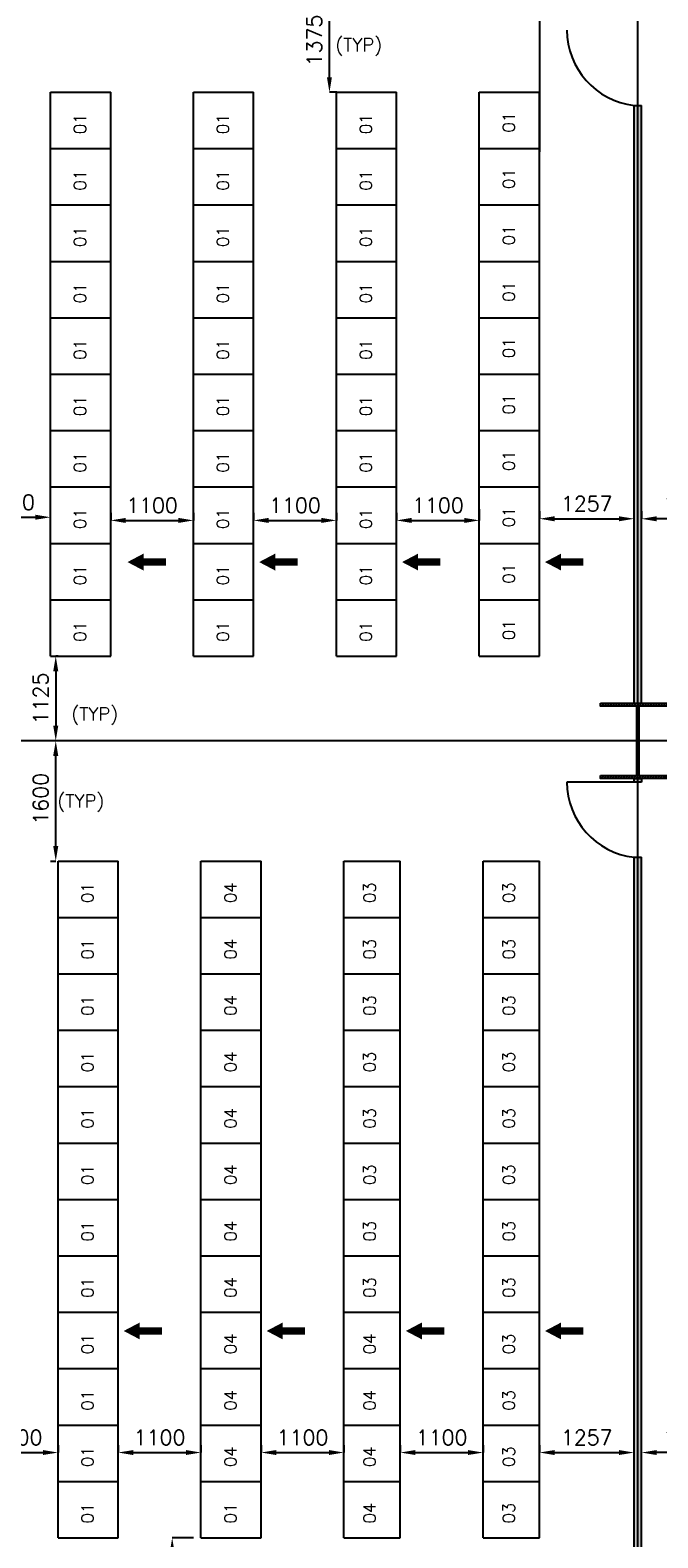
# Model space of a CAD drawing. Extents: x 361682 to 759535, y 756798 to 1113679.
# Tile 48 of 80: x 569850 to 578193, y 963959 to 984009. Entities that reach past the tile are written whole.
import ezdxf

# ---------------------------------------------------------------- set-up
doc = ezdxf.new("R2010")
doc.units = 0
doc.header["$LTSCALE"] = 700
doc.header["$MEASUREMENT"] = 0
doc.header["$PDMODE"] = 2
doc.header["$PDSIZE"] = -1
doc.linetypes.add('CENTER', pattern=[2, 1.25, -0.25, 0.25, -0.25])
doc.layers.get('0').update_dxf_attribs({"linetype": 'CONTINUOUS'})
doc.layers.get('DEFPOINTS').update_dxf_attribs({"linetype": 'CONTINUOUS'})
for name, color, linetype in [('CEN', 2, 'CENTER'), ('COL', 1, 'CONTINUOUS'), ('DIM', 4, 'CONTINUOUS'), ('GRID', 9, 'CONTINUOUS'), ('LAYOUT', 4, 'CONTINUOUS'), ('PNL', 6, 'CONTINUOUS'), ('PNLDIM', 6, 'CONTINUOUS'), ('PNLTXT', 2, 'CONTINUOUS'), ('WALL', 7, 'CONTINUOUS'), ('WALLHATCH', 254, 'CONTINUOUS')]:
    doc.layers.add(name, color=color, linetype=linetype)
doc.styles.add('ROMANS', font='romans.shx')
doc.dimstyles.new('STANDARD$0', dxfattribs={"dimtxt": 200, "dimasz": 200, "dimexe": 0, "dimexo": 100, "dimgap": 100, "dimtad": 1, "dimdec": 0, "dimzin": 0, "dimdsep": 46, "dimtxsty": 'ROMANS', "dimcen": 0.09, "dimclrd": 256, "dimclre": 256, "dimclrt": 256, "dimadec": 0, "dimazin": 0, "dimtfac": 1, "dimtdec": 0, "dimtmove": 0, "dimatfit": 3, "dimfxl": 1, "dimtolj": 1, "dimtzin": 0, "dimlwd": -1, "dimlwe": -1, "dimarcsym": 0})

# ---------------------------------------------------------------- blocks, each defined once
blk = doc.blocks.new('*D1747')
at = {"layer": 'DEFPOINTS', "color": 0, "transparency": 16777216}
for p in [(571720, 963959), (571565, 962559), (571738, 962559)]:
    blk.add_point(p, dxfattribs=at)
at = {"layer": 'PNLDIM', "transparency": 16777216}
for p, q in [((571820, 963959), (571738, 963959)), ((571738, 963759), (571738, 962759)), ((571665, 962559), (571738, 962559))]:
    blk.add_line(p, q, dxfattribs=at)
for points in [[(571704, 963759), (571771, 963759), (571738, 963959)], [(571704, 962759), (571771, 962759), (571738, 962559)]]:
    blk.add_solid(points, dxfattribs=at)
at = {"layer": 'PNLDIM', "transparency": 16777216, "insert": (571538, 963259), "char_height": 200, "attachment_point": 5, "rotation": 90, "style": 'ROMANS'}
blk.add_mtext('\\A1;1400', dxfattribs=at)
blk = doc.blocks.new('*D1749')
at = {"layer": 'DEFPOINTS', "color": 0, "transparency": 16777216}
for p in [(569120, 965094), (570220, 965094), (570220, 965094)]:
    blk.add_point(p, dxfattribs=at)
at = {"layer": 'PNLDIM', "transparency": 16777216}
for p, q in [((569120, 965194), (569120, 965094)), ((569320, 965094), (570020, 965094)), ((570220, 965194), (570220, 965094))]:
    blk.add_line(p, q, dxfattribs=at)
for points in [[(569320, 965127), (569320, 965061), (569120, 965094)], [(570020, 965127), (570020, 965061), (570220, 965094)]]:
    blk.add_solid(points, dxfattribs=at)
at = {"layer": 'PNLDIM', "transparency": 16777216, "insert": (569670, 965294), "char_height": 200, "attachment_point": 5, "style": 'ROMANS'}
blk.add_mtext('\\A1;1100', dxfattribs=at)
blk = doc.blocks.new('*D1750')
at = {"layer": 'DEFPOINTS', "color": 0, "transparency": 16777216}
for p in [(571020, 965094), (572120, 965094), (572120, 965094)]:
    blk.add_point(p, dxfattribs=at)
at = {"layer": 'PNLDIM', "transparency": 16777216}
for p, q in [((571020, 965194), (571020, 965094)), ((571220, 965094), (571920, 965094)), ((572120, 965194), (572120, 965094))]:
    blk.add_line(p, q, dxfattribs=at)
for points in [[(571220, 965127), (571220, 965061), (571020, 965094)], [(571920, 965127), (571920, 965061), (572120, 965094)]]:
    blk.add_solid(points, dxfattribs=at)
at = {"layer": 'PNLDIM', "transparency": 16777216, "insert": (571570, 965294), "char_height": 200, "attachment_point": 5, "style": 'ROMANS'}
blk.add_mtext('\\A1;1100', dxfattribs=at)
blk = doc.blocks.new('*D1751')
at = {"layer": 'DEFPOINTS', "color": 0, "transparency": 16777216}
for p in [(572920, 965094), (574020, 965094), (574020, 965094)]:
    blk.add_point(p, dxfattribs=at)
at = {"layer": 'PNLDIM', "transparency": 16777216}
for p, q in [((572920, 965194), (572920, 965094)), ((573120, 965094), (573820, 965094)), ((574020, 965194), (574020, 965094))]:
    blk.add_line(p, q, dxfattribs=at)
for points in [[(573120, 965127), (573120, 965061), (572920, 965094)], [(573820, 965127), (573820, 965061), (574020, 965094)]]:
    blk.add_solid(points, dxfattribs=at)
at = {"layer": 'PNLDIM', "transparency": 16777216, "insert": (573470, 965294), "char_height": 200, "attachment_point": 5, "style": 'ROMANS'}
blk.add_mtext('\\A1;1100', dxfattribs=at)
blk = doc.blocks.new('*D1752')
at = {"layer": 'DEFPOINTS', "color": 0, "transparency": 16777216}
for p in [(574770, 965094), (575870, 965094), (575870, 965094)]:
    blk.add_point(p, dxfattribs=at)
at = {"layer": 'PNLDIM', "transparency": 16777216}
for p, q in [((574770, 965194), (574770, 965094)), ((574970, 965094), (575670, 965094)), ((575870, 965194), (575870, 965094))]:
    blk.add_line(p, q, dxfattribs=at)
for points in [[(574970, 965127), (574970, 965061), (574770, 965094)], [(575670, 965127), (575670, 965061), (575870, 965094)]]:
    blk.add_solid(points, dxfattribs=at)
at = {"layer": 'PNLDIM', "transparency": 16777216, "insert": (575320, 965294), "char_height": 200, "attachment_point": 5, "style": 'ROMANS'}
blk.add_mtext('\\A1;1100', dxfattribs=at)
blk = doc.blocks.new('*D1753')
at = {"layer": 'DEFPOINTS', "color": 0, "transparency": 16777216}
for p in [(576620, 965094), (577877, 965094), (577877, 964860)]:
    blk.add_point(p, dxfattribs=at)
at = {"layer": 'PNLDIM', "transparency": 16777216}
for p, q in [((576620, 965194), (576620, 965094)), ((576820, 965094), (577677, 965094)), ((577877, 964960), (577877, 965094))]:
    blk.add_line(p, q, dxfattribs=at)
for points in [[(576820, 965127), (576820, 965061), (576620, 965094)], [(577677, 965127), (577677, 965061), (577877, 965094)]]:
    blk.add_solid(points, dxfattribs=at)
at = {"layer": 'PNLDIM', "transparency": 16777216, "insert": (577248, 965294), "char_height": 200, "attachment_point": 5, "style": 'ROMANS'}
blk.add_mtext('\\A1;1257', dxfattribs=at)
blk = doc.blocks.new('*D1754')
at = {"layer": 'DEFPOINTS', "color": 0, "transparency": 16777216}
for p in [(570120, 975684), (570190, 974559), (570327, 974559)]:
    blk.add_point(p, dxfattribs=at)
at = {"layer": 'PNLDIM', "transparency": 16777216}
for p, q in [((570220, 975684), (570190, 975684)), ((570190, 975484), (570190, 974759)), ((570227, 974559), (570190, 974559))]:
    blk.add_line(p, q, dxfattribs=at)
for points in [[(570156, 975484), (570223, 975484), (570190, 975684)], [(570156, 974759), (570223, 974759), (570190, 974559)]]:
    blk.add_solid(points, dxfattribs=at)
at = {"layer": 'PNLDIM', "transparency": 16777216, "insert": (569990, 975122), "char_height": 200, "attachment_point": 5, "rotation": 90, "style": 'ROMANS'}
blk.add_mtext('\\A1;1125', dxfattribs=at)
blk = doc.blocks.new('*D1756')
at = {"layer": 'DEFPOINTS', "color": 0, "transparency": 16777216}
for p in [(569020, 977737), (570120, 977532), (570120, 977398)]:
    blk.add_point(p, dxfattribs=at)
at = {"layer": 'PNLDIM', "transparency": 16777216}
for p, q in [((569020, 977637), (569020, 977532)), ((569220, 977532), (569920, 977532)), ((570120, 977498), (570120, 977532))]:
    blk.add_line(p, q, dxfattribs=at)
for points in [[(569220, 977565), (569220, 977499), (569020, 977532)], [(569920, 977565), (569920, 977499), (570120, 977532)]]:
    blk.add_solid(points, dxfattribs=at)
at = {"layer": 'PNLDIM', "transparency": 16777216, "insert": (569570, 977732), "char_height": 200, "attachment_point": 5, "style": 'ROMANS'}
blk.add_mtext('\\A1;1100', dxfattribs=at)
blk = doc.blocks.new('*D1757')
at = {"layer": 'DEFPOINTS', "color": 0, "transparency": 16777216}
for p in [(570920, 977490), (572020, 977490), (572020, 977490)]:
    blk.add_point(p, dxfattribs=at)
at = {"layer": 'PNLDIM', "transparency": 16777216}
for p, q in [((570920, 977590), (570920, 977490)), ((571120, 977490), (571820, 977490)), ((572020, 977590), (572020, 977490))]:
    blk.add_line(p, q, dxfattribs=at)
for points in [[(571120, 977523), (571120, 977456), (570920, 977490)], [(571820, 977523), (571820, 977456), (572020, 977490)]]:
    blk.add_solid(points, dxfattribs=at)
at = {"layer": 'PNLDIM', "transparency": 16777216, "insert": (571470, 977690), "char_height": 200, "attachment_point": 5, "style": 'ROMANS'}
blk.add_mtext('\\A1;1100', dxfattribs=at)
blk = doc.blocks.new('*D1758')
at = {"layer": 'DEFPOINTS', "color": 0, "transparency": 16777216}
for p in [(572820, 977490), (573920, 977490), (573920, 977490)]:
    blk.add_point(p, dxfattribs=at)
at = {"layer": 'PNLDIM', "transparency": 16777216}
for p, q in [((572820, 977590), (572820, 977490)), ((573020, 977490), (573720, 977490)), ((573920, 977590), (573920, 977490))]:
    blk.add_line(p, q, dxfattribs=at)
for points in [[(573020, 977523), (573020, 977456), (572820, 977490)], [(573720, 977523), (573720, 977456), (573920, 977490)]]:
    blk.add_solid(points, dxfattribs=at)
at = {"layer": 'PNLDIM', "transparency": 16777216, "insert": (573370, 977690), "char_height": 200, "attachment_point": 5, "style": 'ROMANS'}
blk.add_mtext('\\A1;1100', dxfattribs=at)
blk = doc.blocks.new('*D1759')
at = {"layer": 'DEFPOINTS', "color": 0, "transparency": 16777216}
for p in [(575820, 977741), (574720, 977490), (575820, 977490)]:
    blk.add_point(p, dxfattribs=at)
at = {"layer": 'PNLDIM', "transparency": 16777216}
for p, q in [((575820, 977641), (575820, 977490)), ((574720, 977590), (574720, 977490)), ((574920, 977490), (575620, 977490))]:
    blk.add_line(p, q, dxfattribs=at)
for points in [[(574920, 977523), (574920, 977456), (574720, 977490)], [(575620, 977523), (575620, 977456), (575820, 977490)]]:
    blk.add_solid(points, dxfattribs=at)
at = {"layer": 'PNLDIM', "transparency": 16777216, "insert": (575270, 977690), "char_height": 200, "attachment_point": 5, "style": 'ROMANS'}
blk.add_mtext('\\A1;1100', dxfattribs=at)
blk = doc.blocks.new('*D1760')
at = {"layer": 'DEFPOINTS', "color": 0, "transparency": 16777216}
for p in [(576620, 977512), (577877, 977545), (577877, 977512)]:
    blk.add_point(p, dxfattribs=at)
at = {"layer": 'PNLDIM', "transparency": 16777216}
for p, q in [((576620, 977612), (576620, 977512)), ((576820, 977512), (577677, 977512)), ((577877, 977445), (577877, 977512))]:
    blk.add_line(p, q, dxfattribs=at)
for points in [[(576820, 977545), (576820, 977478), (576620, 977512)], [(577677, 977545), (577677, 977478), (577877, 977512)]]:
    blk.add_solid(points, dxfattribs=at)
at = {"layer": 'PNLDIM', "transparency": 16777216, "insert": (577248, 977712), "char_height": 200, "attachment_point": 5, "style": 'ROMANS'}
blk.add_mtext('\\A1;1257', dxfattribs=at)
blk = doc.blocks.new('*D1910')
at = {"layer": 'DEFPOINTS', "color": 0, "transparency": 16777216}
for p in [(570190, 974559), (570427, 974559), (570220, 972959)]:
    blk.add_point(p, dxfattribs=at)
at = {"layer": 'PNLDIM', "transparency": 16777216}
for p, q in [((570327, 974559), (570190, 974559)), ((570190, 973159), (570190, 974359)), ((570120, 972959), (570190, 972959))]:
    blk.add_line(p, q, dxfattribs=at)
for points in [[(570156, 974359), (570223, 974359), (570190, 974559)], [(570156, 973159), (570223, 973159), (570190, 972959)]]:
    blk.add_solid(points, dxfattribs=at)
at = {"layer": 'PNLDIM', "transparency": 16777216, "insert": (569990, 973788), "char_height": 200, "attachment_point": 5, "rotation": 90, "style": 'ROMANS'}
blk.add_mtext('\\A1;1600', dxfattribs=at)
blk = doc.blocks.new('*D1902')
at = {"layer": 'DEFPOINTS', "color": 0, "transparency": 16777216}
for p in [(572120, 963959), (571565, 962559), (571738, 962559)]:
    blk.add_point(p, dxfattribs=at)
at = {"layer": 'PNLDIM', "transparency": 16777216}
for p, q in [((572020, 963959), (571738, 963959)), ((571738, 963759), (571738, 962759)), ((571665, 962559), (571738, 962559))]:
    blk.add_line(p, q, dxfattribs=at)
for points in [[(571704, 963759), (571771, 963759), (571738, 963959)], [(571704, 962759), (571771, 962759), (571738, 962559)]]:
    blk.add_solid(points, dxfattribs=at)
at = {"layer": 'PNLDIM', "transparency": 16777216, "insert": (571538, 963259), "char_height": 200, "attachment_point": 5, "rotation": 90, "style": 'ROMANS'}
blk.add_mtext('\\A1;1400', dxfattribs=at)
blk = doc.blocks.new('*D1952')
at = {"layer": 'DEFPOINTS', "color": 0, "transparency": 16777216}
for p in [(577977, 965094), (579234, 965094), (577977, 964865)]:
    blk.add_point(p, dxfattribs=at)
at = {"layer": 'PNLDIM', "transparency": 16777216}
for p, q in [((577977, 964965), (577977, 965094)), ((579034, 965094), (578177, 965094)), ((579234, 965194), (579234, 965094))]:
    blk.add_line(p, q, dxfattribs=at)
for points in [[(578177, 965127), (578177, 965061), (577977, 965094)], [(579034, 965127), (579034, 965061), (579234, 965094)]]:
    blk.add_solid(points, dxfattribs=at)
at = {"layer": 'PNLDIM', "transparency": 16777216, "insert": (578605, 965294), "char_height": 200, "attachment_point": 5, "style": 'ROMANS'}
blk.add_mtext('\\A1;1257', dxfattribs=at)
blk = doc.blocks.new('*D1958')
at = {"layer": 'DEFPOINTS', "color": 0, "transparency": 16777216}
for p in [(577977, 977511), (577977, 977511), (579234, 977490)]:
    blk.add_point(p, dxfattribs=at)
at = {"layer": 'PNLDIM', "transparency": 16777216}
for p, q in [((577977, 977611), (577977, 977511)), ((579034, 977511), (578177, 977511)), ((579234, 977590), (579234, 977511))]:
    blk.add_line(p, q, dxfattribs=at)
for points in [[(578177, 977545), (578177, 977478), (577977, 977511)], [(579034, 977545), (579034, 977478), (579234, 977511)]]:
    blk.add_solid(points, dxfattribs=at)
at = {"layer": 'PNLDIM', "transparency": 16777216, "insert": (578605, 977711), "char_height": 200, "attachment_point": 5, "style": 'ROMANS'}
blk.add_mtext('\\A1;1257', dxfattribs=at)
blk = doc.blocks.new('*D1618')
at = {"layer": 'DEFPOINTS', "color": 0, "transparency": 16777216}
for p in [(573828, 984559), (573828, 984559), (573828, 983184)]:
    blk.add_point(p, dxfattribs=at)
at = {"layer": 'PNLDIM', "transparency": 16777216}
for p, q in [((573928, 984559), (573828, 984559)), ((573828, 983384), (573828, 984359)), ((573928, 983184), (573828, 983184))]:
    blk.add_line(p, q, dxfattribs=at)
for points in [[(573794, 984359), (573861, 984359), (573828, 984559)], [(573794, 983384), (573861, 983384), (573828, 983184)]]:
    blk.add_solid(points, dxfattribs=at)
at = {"layer": 'PNLDIM', "transparency": 16777216, "insert": (573628, 983872), "char_height": 200, "attachment_point": 5, "rotation": 90, "style": 'ROMANS'}
blk.add_mtext('\\A1;1375', dxfattribs=at)
blk = doc.blocks.new('A$C459100B9')
at = {"layer": 'COL'}
h = blk.add_hatch(dxfattribs=at)
h.set_pattern_fill('ANSI31', color=256, scale=200, angle=180, style=0)
h.set_pattern_definition([(225, (-560004.63, -115195.517), (17.6776695, -17.6776695), [])])
h.paths.add_polyline_path([(495, 500), (0, 500), (0, 460), (14, 460), (495, 460)])
h.paths.add_polyline_path([(0, 500), (-495, 500), (-495, 460), (0, 460)])
h.paths.add_polyline_path([(14, 460), (0, 460), (0, 0), (14, 0)])
h.paths.add_polyline_path([(0, 460), (-14, 460), (-14, 0), (0, 0)])
h.paths.add_polyline_path([(14, 0), (0, 0), (0, -460), (14, -460)])
h.paths.add_polyline_path([(0, 0), (-14, 0), (-14, -460), (0, -460)])
h.paths.add_polyline_path([(495, -460), (0, -460), (0, -500), (495, -500)])
h.paths.add_polyline_path([(0, -460), (-14, -460), (-495, -460), (-495, -500), (0, -500)])
at = {"layer": 'CEN'}
for p, q in [((0, 500), (0, -500)), ((192, 0), (-192, 0))]:
    blk.add_line(p, q, dxfattribs=at)
at = {"layer": 'COL'}
for points in [[(-495, 500), (495, 500), (495, 460), (-495, 460)], [(-14, 460), (14, 460), (14, -460), (-14, -460)], [(-495, -460), (495, -460), (495, -500), (-495, -500)]]:
    blk.add_lwpolyline(points, close=True, dxfattribs=at)
blk = doc.blocks.new('A$C021D3BAE')
at = {"layer": 'DIM'}
blk.add_blockref('A$C459100B9', (0, 0), dxfattribs=at)

msp = doc.modelspace()

# ---------------------------------------------------------------- hatches: boundary and pattern name
at = {"layer": 'WALLHATCH'}
h = msp.add_hatch(dxfattribs=at)
h.set_pattern_fill('DOTS', color=2, scale=500)
h.set_pattern_definition([(0, (995316.982, 140144.124), (15.625, 31.25), [0, -31.25])])
h.paths.add_polyline_path([(577926.8, 983009.5), (577876.8, 983009.5), (577876.8, 975059.5), (577926.8, 975059.5)])
h.paths.add_polyline_path([(577976.8, 983009.5), (577926.8, 983009.5), (577926.8, 975059.5), (577976.8, 975059.5)])
h.paths.add_polyline_path([(577976.8, 974059.5), (577926.8, 974059.5), (577926.8, 974009.5), (577976.8, 974009.5)])
h.paths.add_polyline_path([(577926.8, 974059.5), (577876.8, 974059.5), (577876.8, 974009.5), (577926.8, 974009.5)])
h.paths.add_polyline_path([(577926.8, 973009.5), (577876.8, 973009.5), (577876.8, 963259.5), (577926.8, 963259.5)])
h.paths.add_polyline_path([(577976.8, 973009.5), (577926.8, 973009.5), (577926.8, 963259.5), (577976.8, 963259.5)])

# ---------------------------------------------------------------- linework, layer by layer
at = {"layer": 'GRID'}
for p, q in [((577926.8, 931735), (577926.8, 997057.2)), ((591926.8, 974559.5), (551626.8, 974559.5))]:
    msp.add_line(p, q, dxfattribs=at)
at = {"layer": 'LAYOUT', "color": 6}
for p, q in [((577876.8, 983009.5), (577976.8, 983009.5)), ((577976.8, 974009.5), (576984.3, 974009.5))]:
    msp.add_line(p, q, dxfattribs=at)
for centre in [(577994.4, 984012.7), (577994.4, 974012.7)]:
    msp.add_arc(centre, 1010.1, 180.18427, 263.31356, dxfattribs=at)
at = {"layer": 'PNL', "color": 2}
for p, q in [((570119.8, 975684.5), (570119.8, 983184.5)), ((570119.8, 983184.5), (570919.8, 983184.5)), ((570919.8, 975684.5), (570919.8, 983184.5)), ((572019.8, 975684.5), (572019.8, 983184.5)), ((572019.8, 983184.5), (572819.8, 983184.5)), ((572819.8, 975684.5), (572819.8, 983184.5)), ((573919.8, 975684.5), (573919.8, 983184.5)), ((573919.8, 983184.5), (574719.8, 983184.5)), ((574719.8, 975684.5), (574719.8, 983184.5)), ((575819.8, 975684.5), (575819.8, 983184.5)), ((575819.8, 983184.5), (576619.8, 983184.5)), ((576619.8, 975684.5), (576619.8, 983184.5)), ((570119.8, 982434.5), (570919.8, 982434.5)), ((572019.8, 982434.5), (572819.8, 982434.5)), ((573919.8, 982434.5), (574719.8, 982434.5)), ((575819.8, 982434.5), (576619.8, 982434.5)), ((570119.8, 981684.5), (570919.8, 981684.5)), ((572019.8, 981684.5), (572819.8, 981684.5)), ((573919.8, 981684.5), (574719.8, 981684.5)), ((575819.8, 981684.5), (576619.8, 981684.5)), ((570119.8, 980934.5), (570919.8, 980934.5)), ((572019.8, 980934.5), (572819.8, 980934.5)), ((573919.8, 980934.5), (574719.8, 980934.5)), ((575819.8, 980934.5), (576619.8, 980934.5)), ((570119.8, 980184.5), (570919.8, 980184.5)), ((572019.8, 980184.5), (572819.8, 980184.5)), ((573919.8, 980184.5), (574719.8, 980184.5)), ((575819.8, 980184.5), (576619.8, 980184.5)), ((570119.8, 979434.5), (570919.8, 979434.5)), ((572019.8, 979434.5), (572819.8, 979434.5)), ((573919.8, 979434.5), (574719.8, 979434.5)), ((575819.8, 979434.5), (576619.8, 979434.5)), ((570119.8, 978684.5), (570919.8, 978684.5)), ((572019.8, 978684.5), (572819.8, 978684.5)), ((573919.8, 978684.5), (574719.8, 978684.5)), ((575819.8, 978684.5), (576619.8, 978684.5)), ((570119.8, 977934.5), (570919.8, 977934.5)), ((572019.8, 977934.5), (572819.8, 977934.5)), ((573919.8, 977934.5), (574719.8, 977934.5)), ((575819.8, 977934.5), (576619.8, 977934.5)), ((570119.8, 977184.5), (570919.8, 977184.5)), ((572019.8, 977184.5), (572819.8, 977184.5)), ((573919.8, 977184.5), (574719.8, 977184.5)), ((575819.8, 977184.5), (576619.8, 977184.5)), ((570119.8, 976434.5), (570919.8, 976434.5)), ((572019.8, 976434.5), (572819.8, 976434.5)), ((573919.8, 976434.5), (574719.8, 976434.5)), ((575819.8, 976434.5), (576619.8, 976434.5)), ((570119.8, 975684.5), (570919.8, 975684.5)), ((572019.8, 975684.5), (572819.8, 975684.5)), ((573919.8, 975684.5), (574719.8, 975684.5)), ((575819.8, 975684.5), (576619.8, 975684.5)), ((570219.8, 963959.5), (570219.8, 972959.5)), ((570219.8, 972959.5), (571019.8, 972959.5)), ((571019.8, 963959.5), (571019.8, 972959.5)), ((572119.8, 963959.5), (572119.8, 972959.5)), ((572119.8, 972959.5), (572919.8, 972959.5)), ((572919.8, 963959.5), (572919.8, 972959.5)), ((574019.8, 963959.5), (574019.8, 972959.5)), ((574019.8, 972959.5), (574769.8, 972959.5)), ((574769.8, 963959.5), (574769.8, 972959.5)), ((575869.8, 963959.5), (575869.8, 972959.5)), ((575869.8, 972959.5), (576619.8, 972959.5)), ((576619.8, 963959.5), (576619.8, 972959.5)), ((570219.8, 972209.5), (571019.8, 972209.5)), ((572119.8, 972209.5), (572919.8, 972209.5)), ((570219.8, 971459.5), (571019.8, 971459.5)), ((572119.8, 971459.5), (572919.8, 971459.5)), ((570219.8, 970709.5), (571019.8, 970709.5)), ((572119.8, 970709.5), (572919.8, 970709.5)), ((570219.8, 969959.5), (571019.8, 969959.5)), ((572119.8, 969959.5), (572919.8, 969959.5)), ((570219.8, 969209.5), (571019.8, 969209.5)), ((572119.8, 969209.5), (572919.8, 969209.5)), ((574019.8, 969209.5), (574769.8, 969209.5)), ((570219.8, 968459.5), (571019.8, 968459.5)), ((572119.8, 968459.5), (572919.8, 968459.5)), ((574019.8, 968459.5), (574769.8, 968459.5)), ((570219.8, 967709.5), (571019.8, 967709.5)), ((572119.8, 967709.5), (572919.8, 967709.5)), ((574019.8, 967709.5), (574769.8, 967709.5)), ((570219.8, 966959.5), (571019.8, 966959.5)), ((572119.8, 966959.5), (572919.8, 966959.5)), ((574019.8, 966959.5), (574769.8, 966959.5)), ((570219.8, 966209.5), (571019.8, 966209.5)), ((572119.8, 966209.5), (572919.8, 966209.5)), ((574019.8, 966209.5), (574769.8, 966209.5)), ((570219.8, 965459.5), (571019.8, 965459.5)), ((572119.8, 965459.5), (572919.8, 965459.5)), ((574019.8, 965459.5), (574769.8, 965459.5)), ((575869.8, 965459.5), (576619.8, 965459.5)), ((570219.8, 964709.5), (571019.8, 964709.5)), ((572119.8, 964709.5), (572919.8, 964709.5)), ((574019.8, 964709.5), (574769.8, 964709.5)), ((575869.8, 964709.5), (576619.8, 964709.5)), ((570219.8, 963959.5), (571019.8, 963959.5)), ((572119.8, 963959.5), (572919.8, 963959.5)), ((574019.8, 963959.5), (574769.8, 963959.5)), ((574019.8, 963959.5), (574769.8, 963959.5)), ((575869.8, 963959.5), (576619.8, 963959.5))]:
    msp.add_line(p, q, dxfattribs=at)
at = {"layer": 'PNL'}
for p, q in [((574019.8, 972209.5), (574769.8, 972209.5)), ((574019.8, 971459.5), (574769.8, 971459.5)), ((574019.8, 970709.5), (574769.8, 970709.5)), ((574019.8, 969959.5), (574769.8, 969959.5))]:
    msp.add_line(p, q, dxfattribs=at)
at = {"layer": 'PNL', "color": 3}
for p, q in [((575869.8, 972209.5), (576619.8, 972209.5)), ((575869.8, 971459.5), (576619.8, 971459.5)), ((575869.8, 970709.5), (576619.8, 970709.5)), ((575869.8, 969959.5), (576619.8, 969959.5)), ((575869.8, 969209.5), (576619.8, 969209.5)), ((575869.8, 968459.5), (576619.8, 968459.5)), ((575869.8, 967709.5), (576619.8, 967709.5)), ((575869.8, 966959.5), (576619.8, 966959.5)), ((575869.8, 966209.5), (576619.8, 966209.5))]:
    msp.add_line(p, q, dxfattribs=at)
at = {"layer": 'PNL', "color": 7}
for points in [[(571143.4, 976935.8, 0, 225, 0), (571356.7, 976935.8, 225, 225, 0)], [(572893.4, 976935.8, 0, 225, 0), (573106.7, 976935.8, 225, 225, 0)], [(574793.4, 976935.8, 0, 225, 0), (575006.7, 976935.8, 225, 225, 0)], [(576693.4, 976935.8, 0, 225, 0), (576906.7, 976935.8, 225, 225, 0)], [(571093.4, 966710.8, 0, 225, 0), (571306.7, 966710.8, 225, 225, 0)], [(572993.4, 966710.8, 0, 225, 0), (573206.7, 966710.8, 225, 225, 0)], [(574843.4, 966710.8, 0, 225, 0), (575056.7, 966710.8, 225, 225, 0)], [(576693.4, 966710.8, 0, 225, 0), (576906.7, 966710.8, 225, 225, 0)]]:
    msp.add_lwpolyline(points, format="xyseb", dxfattribs=at)
at = {"layer": 'PNL', "color": 7, "const_width": 100}
for points in [[(571356.7, 976935.8), (571653.8, 976935.8)], [(573106.7, 976935.8), (573403.8, 976935.8)], [(575006.7, 976935.8), (575303.8, 976935.8)], [(576906.7, 976935.8), (577203.8, 976935.8)], [(571306.7, 966710.8), (571603.8, 966710.8)], [(573206.7, 966710.8), (573503.8, 966710.8)], [(575056.7, 966710.8), (575353.8, 966710.8)], [(576906.7, 966710.8), (577203.8, 966710.8)]]:
    msp.add_lwpolyline(points, dxfattribs=at)
at = {"layer": 'WALL', "color": 60}
for p, q in [((576619.3, 985759.5), (576619.3, 982390.3)), ((577876.8, 975059.5), (577876.8, 983009.5)), ((577876.8, 983009.5), (577976.8, 983009.5)), ((577976.8, 975059.5), (577976.8, 983009.5)), ((577876.8, 975059.5), (577976.8, 975059.5)), ((577869.3, 974059.5), (577984.3, 974059.5)), ((577869.3, 974059.5), (577984.3, 974059.5)), ((577876.8, 974059.5), (577976.8, 974059.5)), ((577876.8, 974009.5), (577876.8, 974059.5)), ((577926.8, 974009.5), (577926.8, 974059.5)), ((577976.8, 974059.5), (577976.8, 974009.5)), ((577876.8, 973009.5), (577976.8, 973009.5)), ((577876.8, 963259.5), (577876.8, 973009.5)), ((577976.8, 963259.5), (577976.8, 973009.5))]:
    msp.add_line(p, q, dxfattribs=at)

# ---------------------------------------------------------------- block references
msp.add_blockref('A$C021D3BAE', (577926.8, 974559.5))

# ---------------------------------------------------------------- texts
at = {"layer": 'PNLDIM', "color": 4, "lineweight": 25, "style": 'ROMANS'}
for p in [(573905.4, 983726.7), (570396.6, 974828.5), (570211.4, 973670.8)]:
    msp.add_text('(TYP)', height=175, dxfattribs=at).set_placement(p)
at = {"layer": 'PNLTXT', "color": 2, "style": 'ROMANS'}
for s, p in [('01', (570592, 982626.2)), ('01', (572492, 982626.2)), ('01', (574392, 982626.2)), ('01', (576292, 982647.8)), ('01', (570592, 981876.2)), ('01', (572492, 981876.2)), ('01', (574392, 981876.2)), ('01', (576292, 981897.8)), ('01', (570592, 981126.2)), ('01', (572492, 981126.2)), ('01', (574392, 981126.2)), ('01', (576292, 981147.8)), ('01', (570592, 980376.2)), ('01', (572492, 980376.2)), ('01', (574392, 980376.2)), ('01', (576292, 980397.8)), ('01', (570592, 979626.2)), ('01', (572492, 979626.2)), ('01', (574392, 979626.2)), ('01', (576292, 979647.8)), ('01', (570592, 978876.2)), ('01', (572492, 978876.2)), ('01', (574392, 978876.2)), ('01', (576292, 978897.8)), ('01', (570592, 978126.2)), ('01', (572492, 978126.2)), ('01', (574392, 978126.2)), ('01', (576292, 978147.8)), ('01', (570592, 977376.2)), ('01', (572492, 977376.2)), ('01', (574392, 977376.2)), ('01', (576292, 977397.8)), ('01', (570592, 976626.2)), ('01', (572492, 976626.2)), ('01', (574392, 976626.2)), ('01', (576292, 976647.8)), ('01', (570592, 975876.2)), ('01', (572492, 975876.2)), ('01', (574392, 975876.2)), ('01', (576292, 975897.8)), ('01', (570692, 972401.2)), ('04', (572592, 972401.2)), ('01', (570692, 971651.2)), ('04', (572592, 971651.2)), ('01', (570692, 970901.2)), ('04', (572592, 970901.2)), ('01', (570692, 970151.2)), ('04', (572592, 970151.2)), ('01', (570692, 969401.2)), ('04', (572592, 969401.2)), ('01', (570692, 968651.2)), ('04', (572592, 968651.2)), ('01', (570692, 967901.2)), ('04', (572592, 967901.2)), ('01', (570692, 967151.2)), ('04', (572592, 967151.2)), ('01', (570692, 966401.2)), ('04', (572592, 966401.2)), ('04', (574442, 966401.2)), ('01', (570692, 965651.2)), ('04', (572592, 965651.2)), ('04', (574442, 965651.2)), ('01', (570692, 964901.2)), ('04', (572592, 964901.2)), ('04', (574442, 964901.2)), ('01', (570692, 964151.2)), ('01', (572592, 964151.2)), ('04', (574442, 964151.2))]:
    msp.add_text(s, height=160, rotation=90, dxfattribs=at).set_placement(p)
at = {"layer": 'PNLTXT', "color": 6, "style": 'ROMANS'}
for p in [(574442, 972401.2), (574442, 971651.2), (574442, 970901.2), (574442, 970151.2), (574442, 969401.2), (574442, 968651.2), (574442, 967901.2), (574442, 967151.2), (576292, 964901.2), (576292, 964151.2)]:
    msp.add_text('03', height=160, rotation=90, dxfattribs=at).set_placement(p)
at = {"layer": 'PNLTXT', "color": 3, "style": 'ROMANS'}
for p in [(576292, 972401.2), (576292, 971651.2), (576292, 970901.2), (576292, 970151.2), (576292, 969401.2), (576292, 968651.2), (576292, 967901.2), (576292, 967151.2), (576292, 966401.2), (576292, 965651.2)]:
    msp.add_text('03', height=160, rotation=90, dxfattribs=at).set_placement(p)

# ---------------------------------------------------------------- dimensions: what is measured, and where the dimension line sits
at = {"layer": 'PNLDIM', "color": 7}
for base, p1, p2, picture, middle in [((573827.8, 984559.5), (573827.8, 983184.5), (573827.8, 984559.5), '*D1618', (573827.8, 983872)), ((570189.6, 974559.5), (570119.8, 975684.5), (570326.8, 974559.5), '*D1754', (570189.6, 975122)), ((570189.6, 974559.5), (570219.8, 972959.5), (570426.8, 974559.5), '*D1910', (570189.6, 973788))]:
    dim = msp.add_linear_dim(base=base, p1=p1, p2=p2, angle=90, dimstyle='STANDARD$0', override={"dimfxl": 0.5, "dimarcsym": 2}, dxfattribs=at)
    dim.commit()
    dim.dimension.update_dxf_attribs({"geometry": picture, "text_midpoint": middle, "dimtype": 160})
for base, p1, p2, picture, middle in [((570119.8, 977531.8), (569019.8, 977737.2), (570119.8, 977397.9), '*D1756', (569569.8, 977731.8)), ((577876.8, 977511.8), (576619.8, 977511.8), (577876.8, 977545.3), '*D1760', (577248.3, 977711.8)), ((572019.8, 977489.6), (570919.8, 977489.6), (572019.8, 977489.6), '*D1757', (571469.8, 977689.6)), ((573919.8, 977489.6), (572819.8, 977489.6), (573919.8, 977489.6), '*D1758', (573369.8, 977689.6)), ((575819.8, 977489.6), (574719.8, 977489.6), (575819.8, 977741.3), '*D1759', (575269.8, 977689.6)), ((570219.8, 965094), (569119.8, 965094), (570219.8, 965094), '*D1749', (569669.8, 965294)), ((572119.8, 965094), (571019.8, 965094), (572119.8, 965094), '*D1750', (571569.8, 965294)), ((574019.8, 965094), (572919.8, 965094), (574019.8, 965094), '*D1751', (573469.8, 965294)), ((575869.8, 965094), (574769.8, 965094), (575869.8, 965094), '*D1752', (575319.8, 965294)), ((577876.8, 965094), (576619.8, 965094), (577876.8, 964860.3), '*D1753', (577248.3, 965294))]:
    dim = msp.add_linear_dim(base=base, p1=p1, p2=p2, dimstyle='STANDARD$0', override={"dimfxl": 0.5, "dimarcsym": 2}, dxfattribs=at)
    dim.commit()
    dim.dimension.update_dxf_attribs({"geometry": picture, "text_midpoint": middle})
for base, p1, p2, angle, picture, middle in [((577976.8, 977511.2), (579233.8, 977489.6), (577976.8, 977511.2), 180, '*D1958', (578605.3, 977711.2)), ((577976.8, 965094), (579233.8, 965094), (577976.8, 964865.4), 180, '*D1952', (578605.3, 965294)), ((571737.6, 962559.5), (571719.8, 963959.5), (571564.6, 962559.5), 90, '*D1747', (571537.6, 963259.5)), ((571737.6, 962559.5), (572119.8, 963959.5), (571564.6, 962559.5), 90, '*D1902', (571537.6, 963259.5))]:
    dim = msp.add_linear_dim(base=base, p1=p1, p2=p2, angle=angle, dimstyle='STANDARD$0', override={"dimfxl": 0.5, "dimarcsym": 2}, dxfattribs=at)
    dim.commit()
    dim.dimension.update_dxf_attribs({"geometry": picture, "text_midpoint": middle})

doc.saveas('drawing.dxf')
